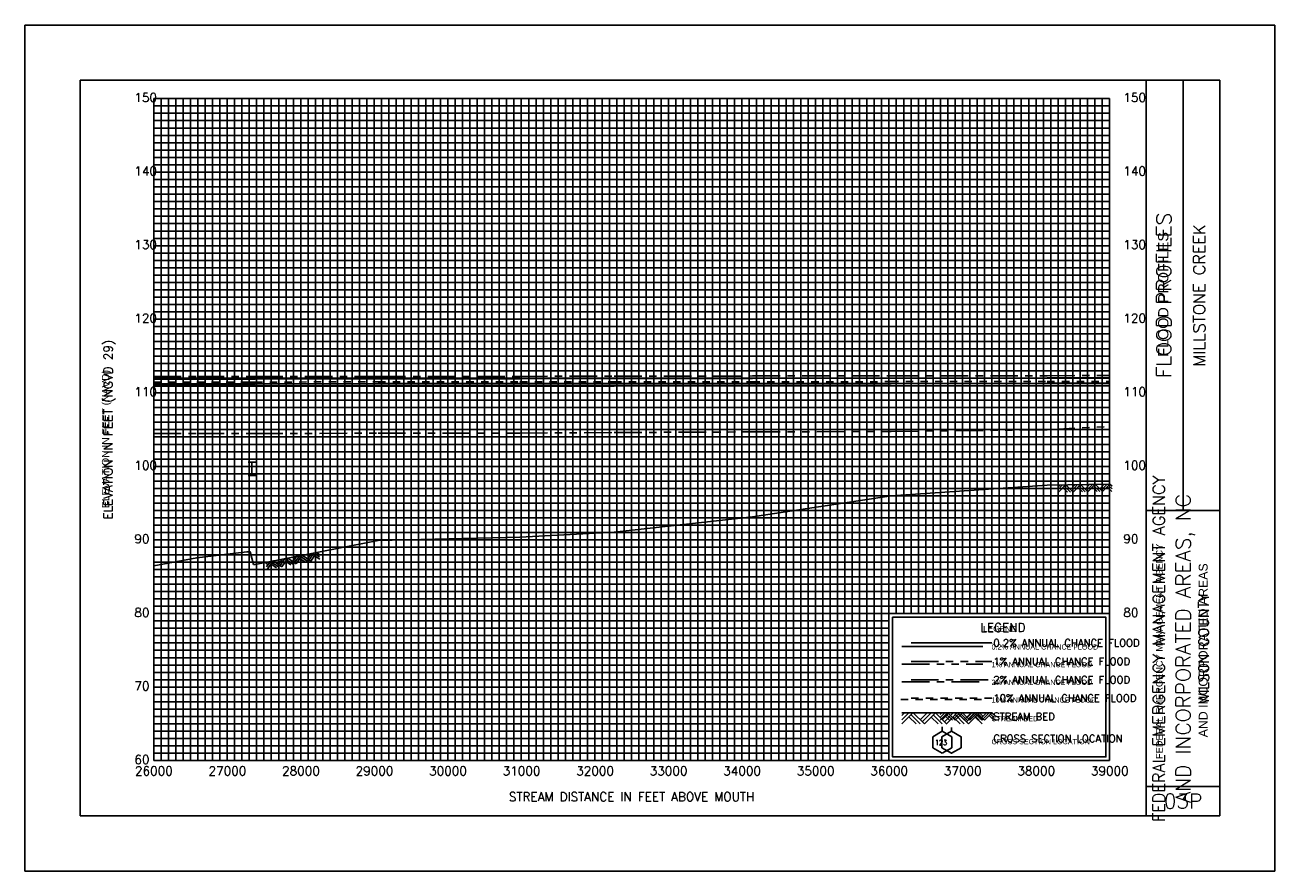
# Model space of a CAD drawing. Header units: inches. Extents: x -35 to 96, y -72 to 21.
# Tile 10 of 13: x 59 to 76, y -72 to -61. Entities that reach past the tile are written whole.
import ezdxf
from ezdxf.enums import TextEntityAlignment as Align

# ---------------------------------------------------------------- set-up
doc = ezdxf.new("R2010")
doc.units = ezdxf.units.IN
doc.header["$LTSCALE"] = 0.3
doc.header["$MEASUREMENT"] = 0
for name, pattern in [('CENTER', [2, 1.25, -0.25, 0.25, -0.25]), ('DOT', [0.25, 0, -0.25]), ('HIDDEN', [0.375, 0.25, -0.125]), ('PHANTOM', [2.5, 1.25, -0.25, 0.25, -0.25, 0.25, -0.25])]:
    doc.linetypes.add(name, pattern=pattern)
doc.layers.get('0').update_dxf_attribs({"color": 3, "plot": 0})
for name, color, linetype in [('1', 5, 'Continuous'), ('2', 50, 'Continuous'), ('3', 9, 'DOT'), ('7', 7, 'Continuous'), ('BRIDGE', 7, 'Continuous'), ('GRIDS', 7, 'Continuous'), ('LEGEND_BOX', 7, 'Continuous'), ('LEGEND_XSEC', 7, 'Continuous'), ('ROCK', 7, 'Continuous'), ('STREAM', 5, 'Continuous'), ('TEXT', 255, 'Continuous'), ('WS10', 4, 'HIDDEN'), ('WS100', 5, 'PHANTOM'), ('WS50', 1, 'CENTER'), ('WS500', 1, 'Continuous'), ('WSOTHER', 7, 'Continuous')]:
    doc.layers.add(name, color=color, linetype=linetype)
doc.styles.add('ARIAL', font='ARIAL.TTF')
doc.styles.get("Standard").update_dxf_attribs({"font": 'romans.shx'})

# ---------------------------------------------------------------- blocks, each defined once
blk = doc.blocks.new('border')
for p, q in [((12.95, 1.95), (10.05, 1.95)), ((10.05, 1.95), (10.05, 0.05)), ((12.95, 0.05), (12.95, 1.95)), ((10.05, 0.05), (12.95, 0.05)), ((10.05, 0.05), (10.05, 0.05))]:
    blk.add_line(p, q)
at = {"layer": '1', "color": 8}
for p, q in [((-1.75, 10), (-1.75, -1.5)), ((15.25, 10), (-1.75, 10)), ((15.25, -1.5), (15.25, 10)), ((-1.75, -1.5), (15.25, -1.5))]:
    blk.add_line(p, q, dxfattribs=at)
at = {"layer": '1'}
for p, q in [((-1, 9.25), (-1, -0.75)), ((14.5, 9.25), (-1, 9.25)), ((13.5, -0.75), (13.5, 9.25)), ((14, 3.4), (14, 9.25)), ((14.5, -0.75), (14.5, 9.25)), ((13.5, 3.4), (14.5, 3.4)), ((13.5, -0.35), (14.5, -0.35)), ((-1, -0.75), (-1, -0.75)), ((-1, -0.75), (14.5, -0.75))]:
    blk.add_line(p, q, dxfattribs=at)
at = {"layer": '2', "color": 50}
for p, q in [((0, 0), (0, 9)), ((0, 9), (13, 9)), ((1, 0), (1, 9)), ((2, 0), (2, 9)), ((3, 0), (3, 9)), ((4, 0), (4, 9)), ((5, 0), (5, 9)), ((6, 0), (6, 9)), ((7, 0), (7, 9)), ((8, 0), (8, 9)), ((9, 0), (9, 9)), ((10, 0), (10, 9)), ((13, 0), (13, 9)), ((0, 7), (13, 7)), ((0, 6), (13, 6)), ((0, 5), (13, 5)), ((0, 4), (13, 4)), ((0, 3), (13, 3)), ((0, 2), (13, 2)), ((0, 1), (10, 1)), ((0, 0), (13, 0))]:
    blk.add_line(p, q, dxfattribs=at)
at = {"layer": '2', "color": 50, "linetype": 'Continuous'}
for p, q in [((11, 2), (11, 9)), ((12, 2), (12, 9)), ((0, 8), (13, 8))]:
    blk.add_line(p, q, dxfattribs=at)
at = {"layer": '3', "color": 8, "linetype": 'Continuous'}
for p, q in [((0, 8.9), (13, 8.9)), ((0.1, 0), (0.1, 9)), ((0.2, 0), (0.2, 9)), ((0.3, 0), (0.3, 9)), ((0.4, 0), (0.4, 9)), ((0.5, 0), (0.5, 9)), ((0.6, 0), (0.6, 9)), ((0.7, 0), (0.7, 9)), ((0.8, 0), (0.8, 9)), ((0.9, 0), (0.9, 9)), ((1.1, 0), (1.1, 9)), ((1.2, 0), (1.2, 9)), ((1.3, 0), (1.3, 9)), ((1.4, 0), (1.4, 9)), ((1.5, 0), (1.5, 9)), ((1.6, 0), (1.6, 9)), ((1.7, 0), (1.7, 9)), ((1.8, 0), (1.8, 9)), ((1.9, 0), (1.9, 9)), ((2.1, 0), (2.1, 9)), ((2.2, 0), (2.2, 9)), ((2.3, 0), (2.3, 9)), ((2.4, 0), (2.4, 9)), ((2.5, 0), (2.5, 9)), ((2.6, 0), (2.6, 9)), ((2.7, 0), (2.7, 9)), ((2.8, 0), (2.8, 9)), ((2.9, 0), (2.9, 9)), ((3.1, 0), (3.1, 9)), ((3.2, 0), (3.2, 9)), ((3.3, 0), (3.3, 9)), ((3.4, 0), (3.4, 9)), ((3.5, 0), (3.5, 9)), ((3.6, 0), (3.6, 9)), ((3.7, 0), (3.7, 9)), ((3.8, 0), (3.8, 9)), ((3.9, 0), (3.9, 9)), ((4.1, 0), (4.1, 9)), ((4.2, 0), (4.2, 9)), ((4.3, 0), (4.3, 9)), ((4.4, 0), (4.4, 9)), ((4.5, 0), (4.5, 9)), ((4.6, 0), (4.6, 9)), ((4.7, 0), (4.7, 9)), ((4.8, 0), (4.8, 9)), ((4.9, 0), (4.9, 9)), ((5.1, 0), (5.1, 9)), ((5.2, 0), (5.2, 9)), ((5.3, 0), (5.3, 9)), ((5.4, 0), (5.4, 9)), ((5.5, 0), (5.5, 9)), ((5.6, 0), (5.6, 9)), ((5.7, 0), (5.7, 9)), ((5.8, 0), (5.8, 9)), ((5.9, 0), (5.9, 9)), ((6.1, 0), (6.1, 9)), ((6.2, 0), (6.2, 9)), ((6.3, 0), (6.3, 9)), ((6.4, 0), (6.4, 9)), ((6.5, 0), (6.5, 9)), ((6.6, 0), (6.6, 9)), ((6.7, 0), (6.7, 9)), ((6.8, 0), (6.8, 9)), ((6.9, 0), (6.9, 9)), ((7.1, 0), (7.1, 9)), ((7.2, 0), (7.2, 9)), ((7.3, 0), (7.3, 9)), ((7.4, 0), (7.4, 9)), ((7.5, 0), (7.5, 9)), ((7.6, 0), (7.6, 9)), ((7.7, 0), (7.7, 9)), ((7.8, 0), (7.8, 9)), ((7.9, 0), (7.9, 9)), ((8.1, 0), (8.1, 9)), ((8.2, 0), (8.2, 9)), ((8.3, 0), (8.3, 9)), ((8.4, 0), (8.4, 9)), ((8.5, 0), (8.5, 9)), ((8.6, 0), (8.6, 9)), ((8.7, 0), (8.7, 9)), ((8.8, 0), (8.8, 9)), ((8.9, 0), (8.9, 9)), ((9.1, 0), (9.1, 9)), ((9.2, 0), (9.2, 9)), ((9.3, 0), (9.3, 9)), ((9.4, 0), (9.4, 9)), ((9.5, 0), (9.5, 9)), ((9.6, 0), (9.6, 9)), ((9.7, 0), (9.7, 9)), ((9.8, 0), (9.8, 9)), ((9.9, 0), (9.9, 9)), ((10.1, 2), (10.1, 9)), ((10.2, 2), (10.2, 9)), ((10.3, 2), (10.3, 9)), ((10.4, 2), (10.4, 9)), ((10.5, 2), (10.5, 9)), ((10.6, 2), (10.6, 9)), ((10.7, 2), (10.7, 9)), ((10.8, 2), (10.8, 9)), ((10.9, 2), (10.9, 9)), ((11.1, 2), (11.1, 9)), ((11.2, 2), (11.2, 9)), ((11.3, 2), (11.3, 9)), ((11.4, 2), (11.4, 9)), ((11.5, 2), (11.5, 9)), ((11.6, 2), (11.6, 9)), ((11.7, 2), (11.7, 9)), ((11.8, 2), (11.8, 9)), ((11.9, 2), (11.9, 9)), ((12.1, 2), (12.1, 9)), ((12.2, 2), (12.2, 9)), ((12.3, 2), (12.3, 9)), ((12.4, 2), (12.4, 9)), ((12.5, 2), (12.5, 9)), ((12.6, 2), (12.6, 9)), ((12.7, 2), (12.7, 9)), ((12.8, 2), (12.8, 9)), ((12.9, 2), (12.9, 9)), ((0, 8.8), (13, 8.8)), ((0, 8.7), (13, 8.7)), ((0, 8.6), (13, 8.6)), ((0, 8.5), (13, 8.5)), ((0, 8.4), (13, 8.4)), ((0, 8.3), (13, 8.3)), ((0, 8.2), (13, 8.2)), ((0, 8.1), (13, 8.1)), ((0, 7.9), (13, 7.9)), ((0, 7.8), (13, 7.8)), ((0, 7.7), (13, 7.7)), ((0, 7.6), (13, 7.6)), ((0, 7.5), (13, 7.5)), ((0, 7.4), (13, 7.4)), ((0, 7.3), (13, 7.3)), ((0, 7.2), (13, 7.2)), ((0, 7.1), (13, 7.1)), ((0, 6.9), (13, 6.9)), ((0, 6.8), (13, 6.8)), ((0, 6.7), (13, 6.7)), ((0, 6.6), (13, 6.6)), ((0, 6.5), (13, 6.5)), ((0, 6.4), (13, 6.4)), ((0, 6.3), (13, 6.3)), ((0, 6.2), (13, 6.2)), ((0, 6.1), (13, 6.1)), ((0, 5.9), (13, 5.9)), ((0, 5.8), (13, 5.8)), ((0, 5.7), (13, 5.7)), ((0, 5.6), (13, 5.6)), ((0, 5.5), (13, 5.5)), ((0, 5.4), (13, 5.4)), ((0, 5.3), (13, 5.3)), ((0, 5.2), (13, 5.2)), ((0, 5.1), (13, 5.1)), ((0, 4.9), (13, 4.9)), ((0, 4.8), (13, 4.8)), ((0, 4.7), (13, 4.7)), ((0, 4.6), (13, 4.6)), ((0, 4.5), (13, 4.5)), ((0, 4.4), (13, 4.4)), ((0, 4.3), (13, 4.3)), ((0, 4.2), (13, 4.2)), ((0, 4.1), (13, 4.1)), ((0, 3.9), (13, 3.9)), ((0, 3.8), (13, 3.8)), ((0, 3.7), (13, 3.7)), ((0, 3.6), (13, 3.6)), ((0, 3.5), (13, 3.5)), ((0, 3.4), (13, 3.4)), ((0, 3.3), (13, 3.3)), ((0, 3.2), (13, 3.2)), ((0, 3.1), (13, 3.1)), ((0, 2.9), (13, 2.9)), ((0, 2.8), (13, 2.8)), ((0, 2.7), (13, 2.7)), ((0, 2.6), (13, 2.6)), ((0, 2.5), (13, 2.5)), ((0, 2.4), (13, 2.4)), ((0, 2.3), (13, 2.3)), ((0, 2.2), (13, 2.2)), ((0, 2.1), (13, 2.1)), ((0, 1.9), (10, 1.9)), ((0, 1.8), (10, 1.8)), ((0, 1.7), (10, 1.7)), ((0, 1.6), (10, 1.6)), ((0, 1.5), (10, 1.5)), ((0, 1.4), (10, 1.4)), ((0, 1.3), (10, 1.3)), ((0, 1.2), (10, 1.2)), ((0, 1.1), (10, 1.1)), ((0, 0.9), (10, 0.9)), ((0, 0.8), (10, 0.8)), ((0, 0.7), (10, 0.7)), ((0, 0.6), (10, 0.6)), ((0, 0.5), (10, 0.5)), ((0, 0.4), (10, 0.4)), ((0, 0.3), (10, 0.3)), ((0, 0.2), (10, 0.2)), ((0, 0.1), (10, 0.1))]:
    blk.add_line(p, q, dxfattribs=at)
at = {"layer": '7'}
for p, q in [((10.725, 0.4), (10.595, 0.325)), ((10.725, 0.4), (10.725, 0.458)), ((10.855, 0.325), (10.725, 0.4)), ((10.595, 0.325), (10.595, 0.175)), ((10.595, 0.325), (10.595, 0.325)), ((10.595, 0.175), (10.725, 0.1)), ((10.725, 0.1), (10.855, 0.175)), ((10.855, 0.175), (10.855, 0.325))]:
    blk.add_line(p, q, dxfattribs=at)
at = {"layer": 'STREAM'}
for p, q in [((10.212, 0.65), (10.175, 0.613)), ((10.268, 0.65), (10.175, 0.557)), ((10.325, 0.65), (10.175, 0.5)), ((10.175, 0.65), (11.275, 0.65)), ((10.271, 0.596), (10.368, 0.5)), ((10.3, 0.625), (10.424, 0.5)), ((10.331, 0.65), (10.481, 0.5)), ((10.518, 0.65), (10.424, 0.557)), ((10.574, 0.65), (10.453, 0.528)), ((10.631, 0.65), (10.481, 0.5)), ((10.574, 0.593), (10.668, 0.5)), ((10.603, 0.622), (10.724, 0.5)), ((10.631, 0.65), (10.781, 0.5)), ((10.818, 0.65), (10.724, 0.557)), ((10.874, 0.65), (10.753, 0.528)), ((10.928, 0.648), (10.778, 0.498)), ((10.874, 0.593), (10.968, 0.5)), ((10.903, 0.622), (11.024, 0.5)), ((10.931, 0.65), (11.081, 0.5)), ((11.118, 0.65), (11.024, 0.557)), ((11.174, 0.65), (11.053, 0.528)), ((11.231, 0.65), (11.081, 0.5)), ((11.174, 0.593), (11.268, 0.5)), ((11.203, 0.622), (11.275, 0.549)), ((11.231, 0.65), (11.275, 0.606))]:
    blk.add_line(p, q, dxfattribs=at)
at = {"layer": 'WS10'}
blk.add_line((10.16, 0.83), (11.26, 0.83), dxfattribs=at)
at = {"layer": 'WS100'}
blk.add_line((10.175, 1.31), (11.275, 1.31), dxfattribs=at)
at = {"layer": 'WS50'}
blk.add_line((10.175, 1.07), (11.275, 1.07), dxfattribs=at)
at = {"layer": 'WS500'}
blk.add_line((10.175, 1.55), (11.275, 1.55), dxfattribs=at)
at = {"color": 30, "style": 'ARIAL'}
blk.add_text('FLOOD PROFILES', height=0.14, rotation=90, dxfattribs=at).set_placement((13.8, 5.491))
at = {"style": 'ARIAL'}
blk.add_text('ELEVATION IN FEET (NAVD)', height=0.1, rotation=90, dxfattribs=at).set_placement((-0.604, 3.433))
at = {"color": 250, "style": 'ARIAL'}
blk.add_text('FEDERAL EMERGENCY MANAGEMENT AGENCY', height=0.09, rotation=90, dxfattribs=at).set_placement((13.721, 0.022))
blk.add_text('AND INCORPORATED AREAS', height=0.12, rotation=90, dxfattribs=at).set_placement((14.333, 1.5), align=Align.CENTER)
at = {"style": 'ARIAL'}
for s, height, p in [('LEGEND', 0.08, (11.281, 1.752)), ('0.2% ANNUAL CHANCE FLOOD', 0.07, (11.395, 1.51)), ('1% ANNUAL CHANCE FLOOD', 0.07, (11.395, 1.27)), ('2% ANNUAL CHANCE FLOOD', 0.07, (11.395, 1.03)), ('10% ANNUAL CHANCE FLOOD', 0.07, (11.395, 0.79)), ('STREAM BED', 0.07, (11.395, 0.535)), ('CROSS SECTION LOCATION', 0.07, (11.395, 0.223))]:
    blk.add_text(s, height=height, dxfattribs=at).set_placement(p)
at = {"width": 0.9}
blk.add_text('123', height=0.07, dxfattribs=at).set_placement((10.627, 0.212))
blk = doc.blocks.new('rock')
at = {"layer": 'STREAM'}
for p, q in [((0.171, 0.001), (0.147, -0.023)), ((0.209, 0.001), (0.147, -0.061)), ((0.247, 0.001), (0.147, -0.099)), ((0.251, 0.001), (0.351, -0.099)), ((0.375, 0.001), (0.313, -0.061)), ((0.413, 0.001), (0.332, -0.08)), ((0.451, 0.001), (0.351, -0.099)), ((0.451, 0.001), (0.551, -0.099)), ((0.575, 0.001), (0.513, -0.061)), ((0.613, 0.001), (0.532, -0.08)), ((0.651, 0.001), (0.551, -0.099)), ((0.651, 0.001), (0.751, -0.099)), ((0.776, 0.001), (0.713, -0.061)), ((0.813, 0.001), (0.732, -0.08)), ((0.851, 0.001), (0.751, -0.099)), ((0.851, 0.001), (0.88, -0.028)), ((0.211, -0.034), (0.275, -0.099)), ((0.23, -0.016), (0.313, -0.099)), ((0.413, -0.036), (0.475, -0.099)), ((0.432, -0.018), (0.513, -0.099)), ((0.613, -0.036), (0.676, -0.099)), ((0.632, -0.018), (0.713, -0.099)), ((0.813, -0.036), (0.876, -0.099)), ((0.832, -0.018), (0.88, -0.066))]:
    blk.add_line(p, q, dxfattribs=at)
blk = doc.blocks.new('bar')
blk.add_line((-0.05, 0), (0.05, 0))

msp = doc.modelspace()

# ---------------------------------------------------------------- linework, layer by layer
at = {"layer": 'BRIDGE', "color": 1}
msp.add_line((61.93, -66.817, -1000), (61.93, -66.637, -1000), dxfattribs=at)
at = {"layer": 'LEGEND_BOX', "color": 0, "elevation": -1000}
msp.add_lwpolyline([(70.646, -68.745), (70.646, -70.645), (73.546, -70.645), (73.546, -68.745), (70.646, -68.745), (70.646, -68.745)], dxfattribs=at)
at = {"layer": 'LEGEND_XSEC', "color": 0, "elevation": -1000}
msp.add_lwpolyline([(71.446, -70.295), (71.316, -70.37), (71.316, -70.52), (71.446, -70.595), (71.576, -70.52), (71.576, -70.37), (71.446, -70.295), (71.446, -70.245), (71.446, -70.245)], dxfattribs=at)
at = {"layer": 'STREAM', "color": 1, "elevation": -1000}
for points in [[(60.596, -68.046), (61.181, -67.937), (61.861, -67.855), (61.907, -67.855), (61.954, -68.028), (61.976, -68.028), (63.648, -67.703), (65.578, -67.658), (66.86, -67.591), (68.74, -67.382), (70.625, -67.093), (72.749, -66.952), (73.596, -66.936), (73.596, -66.936)], [(70.896, -70.045), (71.996, -70.045), (71.996, -70.045)]]:
    msp.add_lwpolyline(points, dxfattribs=at)
at = {"layer": 'WS10', "color": 6, "elevation": -1000}
for points in [[(60.596, -65.548), (61.181, -65.548), (61.181, -65.548), (61.861, -65.548), (61.861, -65.548), (61.907, -65.548), (61.907, -65.548), (61.954, -65.548), (61.954, -65.548), (61.976, -65.548), (61.976, -65.548), (63.648, -65.547), (63.648, -65.547), (65.578, -65.547), (65.578, -65.547), (66.86, -65.546), (66.86, -65.546), (68.74, -65.544), (68.74, -65.544), (70.625, -65.543), (70.625, -65.543), (72.749, -65.541), (73.596, -65.539), (73.596, -65.539), (73.596, -65.539)], [(70.896, -69.845), (71.996, -69.845), (71.996, -69.845)]]:
    msp.add_lwpolyline(points, dxfattribs=at)
at = {"layer": 'WS100', "color": 1, "elevation": -1000}
for points in [[(60.596, -66.247), (61.181, -66.247), (61.181, -66.247), (61.861, -66.247), (61.861, -66.247), (61.907, -66.247), (61.907, -66.247), (61.954, -66.247), (61.954, -66.247), (61.976, -66.247), (61.976, -66.247), (63.648, -66.244), (63.648, -66.244), (65.578, -66.241), (65.578, -66.241), (66.86, -66.235), (66.86, -66.235), (68.74, -66.226), (68.74, -66.226), (70.625, -66.22), (70.625, -66.22), (72.749, -66.196), (73.596, -66.154), (73.596, -66.154), (73.596, -66.154)], [(70.896, -69.345), (71.996, -69.345), (71.996, -69.345)]]:
    msp.add_lwpolyline(points, dxfattribs=at)
at = {"layer": 'WS50', "color": 5, "elevation": -1000}
for points in [[(60.596, -65.474), (61.181, -65.474), (61.181, -65.474), (61.861, -65.473), (61.861, -65.473), (61.907, -65.473), (61.907, -65.473), (61.954, -65.473), (61.954, -65.473), (61.976, -65.473), (61.976, -65.473), (63.648, -65.472), (63.648, -65.472), (65.578, -65.471), (65.578, -65.471), (66.86, -65.468), (66.86, -65.468), (68.74, -65.466), (68.74, -65.466), (70.625, -65.464), (70.625, -65.464), (72.749, -65.462), (73.596, -65.46), (73.596, -65.46), (73.596, -65.46)], [(70.896, -69.595), (71.996, -69.595), (71.996, -69.595)]]:
    msp.add_lwpolyline(points, dxfattribs=at)
at = {"layer": 'WS500', "color": 3, "elevation": -1000}
for points in [[(60.596, -65.604), (61.181, -65.604), (61.181, -65.604), (61.861, -65.604), (61.861, -65.604), (61.907, -65.604), (61.907, -65.604), (61.954, -65.604), (61.954, -65.604), (61.976, -65.604), (61.976, -65.604), (63.648, -65.603), (63.648, -65.603), (65.578, -65.603), (65.578, -65.603), (66.86, -65.602), (66.86, -65.602), (68.74, -65.601), (68.74, -65.601), (70.625, -65.601), (70.625, -65.601), (72.749, -65.599), (73.596, -65.598), (73.596, -65.598), (73.596, -65.598)], [(70.896, -69.095), (71.996, -69.095), (71.996, -69.095)]]:
    msp.add_lwpolyline(points, dxfattribs=at)
at = {"layer": 'WSOTHER', "color": 4, "elevation": -1000}
for points in [[(60.596, -65.507), (61.181, -65.507), (61.181, -65.507), (61.861, -65.507), (61.861, -65.507), (61.907, -65.507), (61.907, -65.507), (61.954, -65.507), (61.954, -65.507), (61.976, -65.507), (61.976, -65.507), (63.648, -65.505), (63.648, -65.505), (65.578, -65.504), (65.578, -65.504), (66.86, -65.502), (66.86, -65.502), (68.74, -65.499), (68.74, -65.499), (70.625, -65.496), (70.625, -65.496), (72.749, -65.493), (73.596, -65.489), (73.596, -65.489), (73.596, -65.489)], [(60.596, -65.571), (61.181, -65.571), (61.181, -65.571), (61.861, -65.571), (61.861, -65.571), (61.907, -65.571), (61.907, -65.571), (61.954, -65.571), (61.954, -65.571), (61.976, -65.571), (61.976, -65.571), (63.648, -65.57), (63.648, -65.57), (65.578, -65.57), (65.578, -65.57), (66.86, -65.569), (66.86, -65.569), (68.74, -65.568), (68.74, -65.568), (70.625, -65.567), (70.625, -65.567), (72.749, -65.565), (73.596, -65.563), (73.596, -65.563), (73.596, -65.563)]]:
    msp.add_lwpolyline(points, dxfattribs=at)

# ---------------------------------------------------------------- block references
at = {"layer": 'BRIDGE', "color": 1}
for p in [(61.93, -66.637, -1000), (61.93, -66.817, -1000)]:
    msp.add_blockref('bar', p, dxfattribs=at)
at = {"layer": 'GRIDS', "color": 0}
msp.add_blockref('border', (60.596, -70.695, -1000), dxfattribs=at)
at = {"layer": 'ROCK', "color": 1}
for p, rotation in [((72.749, -66.952, -1000), 1.094708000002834), ((61.976, -68.028, -1000), 11.0003199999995)]:
    msp.add_blockref('rock', p, dxfattribs=dict(at, rotation=rotation))
msp.add_blockref('rock', (71.146, -70.046, -1000), dxfattribs=at)

# ---------------------------------------------------------------- texts
at = {"layer": 'TEXT', "color": 0}
for s, p in [(' 150', (60.251, -61.74, -1000)), (' 150', (73.701, -61.74, -1000)), (' 140', (60.251, -62.74, -1000)), (' 140', (73.701, -62.74, -1000)), (' 130', (60.251, -63.74, -1000)), (' 130', (73.701, -63.74, -1000)), (' 120', (60.251, -64.74, -1000)), (' 120', (73.701, -64.74, -1000)), (' 110', (60.251, -65.74, -1000)), (' 110', (73.701, -65.74, -1000)), (' 100', (60.251, -66.74, -1000)), (' 100', (73.701, -66.74, -1000)), (' 90', (60.251, -67.74, -1000)), (' 90', (73.701, -67.74, -1000)), (' 80', (60.251, -68.74, -1000)), (' 80', (73.701, -68.74, -1000)), (' 70', (60.251, -69.74, -1000)), (' 60', (60.251, -70.74, -1000))]:
    msp.add_text(s, height=0.12, dxfattribs=at).set_placement(p)
at = {"layer": 'TEXT'}
for s, height, p in [('FLOOD PROFILES', 0.2, (74.436, -64.37, -1000)), ('MILLSTONE CREEK', 0.16, (74.896, -64.37, -1000)), ('ELEVATION IN FEET (NGVD 29)', 0.12, (60.036, -66.195, -1000)), ('FEDERAL EMERGENCY MANAGEMENT AGENCY', 0.16, (74.346, -69.17, -1000)), ('AND INCORPORATED AREAS, NC', 0.2, (74.696, -69.17, -1000)), ('WILSON COUNTY', 0.14, (74.946, -69.17, -1000))]:
    msp.add_text(s, height=height, rotation=90, dxfattribs=at).set_placement(p, align=Align.CENTER)
for s, height, p in [('LEGEND', 0.12, (72.146, -68.945, -1000)), ('26000', 0.12, (60.599, -70.895, -1000)), ('27000', 0.12, (61.599, -70.895, -1000)), ('28000', 0.12, (62.599, -70.895, -1000)), ('29000', 0.12, (63.599, -70.895, -1000)), ('30000', 0.12, (64.599, -70.895, -1000)), ('31000', 0.12, (65.599, -70.895, -1000)), ('32000', 0.12, (66.599, -70.895, -1000)), ('33000', 0.12, (67.599, -70.895, -1000)), ('34000', 0.12, (68.599, -70.895, -1000)), ('35000', 0.12, (69.599, -70.895, -1000)), ('36000', 0.12, (70.599, -70.895, -1000)), ('37000', 0.12, (71.599, -70.895, -1000)), ('38000', 0.12, (72.599, -70.895, -1000)), ('39000', 0.12, (73.599, -70.895, -1000)), ('STREAM DISTANCE IN FEET ABOVE MOUTH', 0.12, (67.096, -71.245, -1000)), ('03P', 0.2, (74.596, -71.345, -1000))]:
    msp.add_text(s, height=height, dxfattribs=at).set_placement(p, align=Align.CENTER)
for s, p in [('0.2% ANNUAL CHANCE FLOOD', (72.016, -69.145, -1000)), ('1% ANNUAL CHANCE FLOOD', (72.016, -69.395, -1000)), ('2% ANNUAL CHANCE FLOOD', (72.016, -69.645, -1000)), ('10% ANNUAL CHANCE FLOOD', (72.016, -69.895, -1000)), ('STREAM BED', (72.016, -70.145, -1000)), ('CROSS SECTION LOCATION', (72.016, -70.445, -1000))]:
    msp.add_text(s, height=0.1, dxfattribs=at).set_placement(p)

doc.saveas('drawing.dxf')
